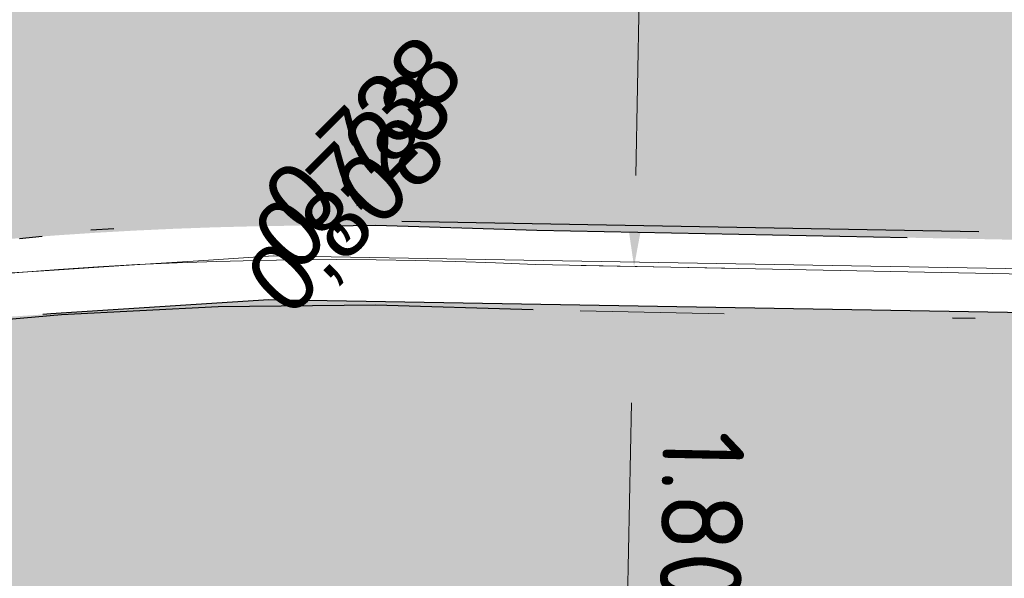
# Model space of a CAD drawing. Header units: millimetres. Extents: x 812 to 183790, y 13 to 580968.
# Tile 51 of 256: x 182466 to 182470.34, y 580794.02 to 580796.48. Entities that reach past the tile are written whole.
import ezdxf

# ---------------------------------------------------------------- set-up
doc = ezdxf.new("R2010")
doc.units = ezdxf.units.MM
doc.header["$LTSCALE"] = 5
for name, pattern in [('DASHDOT', [25.4, 12.7, -6.35, 0, -6.35]), ('ORG-VW-030-270-STREEP-010', [3, 0.3, -2.7]), ('VH-GELEIDEBAND_50X200', [8, 4, -2, 0, -2]), ('VH-RWSBAND', [24, 10, -2, 2, -2, 2, -2, 2, -2]), ('VH-TROTTOIRBAND_180-200', [20, 10, -2, 2, -2, 2, -2])]:
    doc.linetypes.add(name, pattern=pattern)
doc.layers.add('B-ALG-HOOGTES', color=252, linetype='Continuous')
for name, color, linetype, lineweight in [('N-BH-VH-KANTOPSLUITING_GELEIDEBAND_50X200-G', 20, 'VH-GELEIDEBAND_50X200', 30), ('N-BH-VH-KANTOPSLUITING_TROTTOIRBAND_RWS-G', 10, 'VH-RWSBAND', 30), ('N-WE-VH-KANTVERHARDING-G', 7, 'Continuous', 0), ('N-WEG-ASF-GOOTTEGEL', 7, 'DASHDOT', 25), ('N-XX-AL-M', 7, 'Continuous', 0), ('V-VERH_GOOT', 7, 'Continuous', 9), ('V-WE-VH-KANTOPSLUITING_TROTTOIRBAND_180 200-G', 6, 'VH-TROTTOIRBAND_180-200', 25), ('V-WEG-ASF-GOOTTEGEL', 7, 'DASHDOT', 25)]:
    doc.layers.add(name, color=color, linetype=linetype, lineweight=lineweight)
for name, color, linetype, lineweight, transparency in [('N-WE-VH-VERHARDING_ASFALT_ROOD-A', 12, 'Continuous', 9, 0.7), ('N-WE-VH-VERHARDING_TEGEL-A', 253, 'Continuous', 5, 0.75), ('V-WE-VH-VERHARDING_ASFALT_ROOD-A', 12, 'Continuous', 9, 0.5), ('V-WE-VH-VERHARDING_TEGEL-A', 253, 'Continuous', 18, 0.5)]:
    doc.layers.add(name, color=color, linetype=linetype, lineweight=lineweight, transparency=transparency)
doc.layers.add('N-WE-VW-MARKERING_LANGS_STREEP_030_270_010-G', color=7, linetype='ORG-VW-030-270-STREEP-010', lineweight=0, true_color=0xffffff)
doc.styles.add('isocp', font='isocp.shx')
doc.styles.add('NLCS-ISO-M200-T18', font='txt', dxfattribs={"height": 0.36})
doc.dimstyles.new('NLCS-M200-T18-PIJL_X_L2_H1', dxfattribs={"dimscale": 0.2, "dimtxt": 0.36, "dimasz": 2, "dimexe": 2, "dimexo": 1, "dimgap": 0.7, "dimtad": 1, "dimzin": 0, "dimdsep": 46, "dimtxsty": 'NLCS-ISO-M200-T18', "dimcen": 0, "dimdle": 2, "dimclrd": 256, "dimclre": 256, "dimclrt": 256, "dimadec": 1, "dimazin": 0, "dimtfac": 1, "dimtofl": 0, "dimtmove": 1, "dimatfit": 0, "dimfxl": 2, "dimfxlon": 1, "dimtfillclr": 254, "dimtolj": 1, "dimtzin": 0, "dimlwd": 18, "dimlwe": 18, "dimarcsym": 0})

# ---------------------------------------------------------------- blocks, each defined once
blk = doc.blocks.new('*D6738')
at = {"layer": 'Defpoints', "color": 0, "transparency": 16777216}
for p in [(182463.184976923, 580794.8992020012), (182467.3991369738, 580778.117238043)]:
    blk.add_point(p, dxfattribs=at)
at = {"layer": 'N-XX-AL-M', "linetype": 'Continuous', "lineweight": 18, "transparency": 16777216}
blk.add_line((182464.1769175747, 580790.9490168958), (182463.2823973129, 580794.5112467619), dxfattribs=at)
at = {"layer": 'N-XX-AL-M', "transparency": 16777216}
blk.add_solid([(182463.3470565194, 580794.5274834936), (182463.2177381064, 580794.4950100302), (182463.1849769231, 580794.8992020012)], dxfattribs=at)
at = {"layer": 'N-XX-AL-M', "transparency": 16777216, "insert": (182464.2997475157, 580791.7737670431), "char_height": 0.36, "attachment_point": 5, "rotation": 284.0962169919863, "style": 'NLCS-ISO-M200-T18'}
blk.add_mtext('\\A1;R17.30', dxfattribs=at)
blk = doc.blocks.new('*D6754')
at = {"layer": 'Defpoints', "color": 0, "transparency": 16777216}
for p in [(182468.3421482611, 580798.89741948), (182468.775607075, 580798.8890321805), (182468.2744369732, 580795.3980745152)]:
    blk.add_point(p, dxfattribs=at)
at = {"layer": 'N-XX-AL-M', "linetype": 'Continuous', "lineweight": 18, "transparency": 16777216}
for p, q in [((182468.5421108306, 580798.8935502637), (182469.1755322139, 580798.8812937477)), ((182468.7156342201, 580795.7896123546), (182468.7678686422, 580798.4891070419)), ((182468.4743995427, 580795.3942052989), (182469.107820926, 580795.3819487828))]:
    blk.add_line(p, q, dxfattribs=at)
at = {"layer": 'N-XX-AL-M', "transparency": 16777216}
for points in [[(182468.834522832, 580798.487817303), (182468.7012144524, 580798.4903967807), (182468.7756070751, 580798.8890321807)], [(182468.7822884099, 580795.7883226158), (182468.6489800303, 580795.7909020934), (182468.7078957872, 580795.3896872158)]]:
    blk.add_solid(points, dxfattribs=at)
at = {"layer": 'N-XX-AL-M', "transparency": 16777216, "insert": (182469.0616915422, 580797.1331689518), "char_height": 0.36, "attachment_point": 5, "rotation": 268.8914819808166, "style": 'NLCS-ISO-M200-T18'}
blk.add_mtext('\\A1;3.50', dxfattribs=at)
blk = doc.blocks.new('*D6755')
at = {"layer": 'Defpoints', "color": 0, "transparency": 16777216}
for p in [(182468.2705677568, 580795.198111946), (182468.2357448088, 580793.3984488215), (182468.6692036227, 580793.3900615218)]:
    blk.add_point(p, dxfattribs=at)
at = {"layer": 'N-XX-AL-M', "linetype": 'Continuous', "lineweight": 18, "transparency": 16777216}
for p, q in [((182468.4705303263, 580795.1942427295), (182469.1039517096, 580795.1819862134)), ((182468.6962881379, 580794.7897995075), (182468.6769420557, 580793.7899866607)), ((182468.4357073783, 580793.394579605), (182469.0691287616, 580793.3823230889))]:
    blk.add_line(p, q, dxfattribs=at)
at = {"layer": 'N-XX-AL-M', "transparency": 16777216}
for points in [[(182468.7629423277, 580794.7885097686), (182468.6296339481, 580794.7910892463), (182468.7040265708, 580795.1897246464)], [(182468.7435962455, 580793.7886969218), (182468.6102878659, 580793.7912763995), (182468.6692036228, 580793.3900615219)]]:
    blk.add_solid(points, dxfattribs=at)
at = {"layer": 'N-XX-AL-M', "transparency": 16777216, "insert": (182469.0065552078, 580794.2837023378), "char_height": 0.36, "attachment_point": 5, "rotation": 268.8914819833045, "style": 'NLCS-ISO-M200-T18'}
blk.add_mtext('\\A1;1.80', dxfattribs=at)

msp = doc.modelspace()

# ---------------------------------------------------------------- hatches: boundary and pattern name
at = {"layer": 'N-WE-VH-VERHARDING_ASFALT_ROOD-A'}
h = msp.add_hatch(color=256, dxfattribs=at)
h.dxf.hatch_style = 1
edge = h.paths.add_edge_path()
edge.add_line((182738.5888911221, 580770.094052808), (182740.6095874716, 580773.2282043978))
edge.add_line((182740.6095874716, 580773.2282043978), (182728.6522029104, 580774.7639141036))
edge.add_arc((182754.1293243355, 580973.1345679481), 200.0000000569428, 259.1365194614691, 262.68145746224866, ccw=False)
edge.add_arc((183259.5269548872, 583606.6660921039), 2881.58815890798, 258.3666440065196, 259.1365194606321, ccw=False)
edge.add_arc((182397.8348543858, 579347.3114853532), 1464.105329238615, 78.94973812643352, 80.84476196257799)
edge.add_arc((182582.4987045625, 580493.1317124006), 303.4999999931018, 80.84476196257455, 88.89148198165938)
edge.add_line((182588.3702405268, 580796.5749114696), (182468.3943311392, 580798.8964097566))
edge.add_arc((182467.3991369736, 580778.1172380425), 20.8029898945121, 87.25798082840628, 123.6145088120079)
edge.add_line((182455.882550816, 580795.4415744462), (182457.6304154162, 580792.5802576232))
edge.add_arc((182467.3991369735, 580778.1172380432), 17.45298989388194, 87.10807597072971, 124.03617484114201, ccw=False)
edge.add_line((182468.2796781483, 580795.5480011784), (182588.3054311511, 580793.2255384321))
edge.add_arc((182582.4987045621, 580493.1317123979), 300.149999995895, 80.84476196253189, 88.89148198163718, ccw=False)
edge.add_arc((182397.8348544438, 579347.3114856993), 1460.755328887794, 78.95040621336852, 80.84476196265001, ccw=False)
edge.add_arc((183259.5269548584, 583606.6660962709), 2884.938162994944, 258.3669828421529, 259.1388313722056)
edge.add_arc((182753.5760835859, 580969.6768737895), 199.8499998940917, 259.1388313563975, 260.8845427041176)
edge.add_line((182721.9149579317, 580772.3507589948), (182721.8911942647, 580772.2026533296))
edge.add_arc((182721.4159209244, 580769.240540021), 3.000000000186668, -26.730331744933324, 80.8845426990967, ccw=False)
edge.add_line((182724.0953211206, 580767.8911643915), (182726.6569782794, 580766.5967854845))
edge.add_line((182726.6569782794, 580766.5967854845), (182728.0470246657, 580769.3477745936))
edge.add_arc((182730.8584964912, 580767.9271669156), 3.150000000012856, 82.68145746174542, 153.1930014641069, ccw=False)
edge.add_line((182731.2597611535, 580771.0515047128), (182737.333520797, 580770.2714401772))
edge.add_arc((182730.9451325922, 580720.5299986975), 50.15000004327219, 81.23292553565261, 82.68145745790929, ccw=False)
at = {"layer": 'N-WE-VH-VERHARDING_TEGEL-A'}
h = msp.add_hatch(color=256, dxfattribs=at)
h.dxf.hatch_style = 1
edge = h.paths.add_edge_path()
edge.add_line((182724.1704329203, 580769.7431966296), (182723.8868334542, 580769.6701808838))
edge.add_line((182723.8868334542, 580769.6701808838), (182723.8369674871, 580769.8638646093))
edge.add_arc((182721.4159209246, 580769.2405400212), 2.499999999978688, 14.43785884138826, 41.93983299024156)
edge.add_line((182723.2755386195, 580770.9114146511), (182723.1418686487, 580771.060184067))
edge.add_line((182723.1418686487, 580771.060184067), (182723.3597027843, 580771.2559089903))
edge.add_arc((182721.4159209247, 580769.2405400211), 2.799999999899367, 46.03587676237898, 80.88454270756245)
edge.add_arc((182753.5760836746, 580969.6768742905), 200.2000004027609, 259.1388313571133, 260.88454270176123, ccw=False)
edge.add_arc((183259.5269548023, 583606.6660916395), 2885.288158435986, 258.3670182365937, 259.1388313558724, ccw=False)
edge.add_arc((182397.8348544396, 579347.3114856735), 1460.405328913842, 78.95047607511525, 80.84476196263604)
edge.add_arc((182582.4987045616, 580493.1317123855), 299.8000000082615, 80.84476196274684, 88.89148198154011)
edge.add_line((182588.2986600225, 580792.8756039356), (182468.2674329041, 580795.1981726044))
edge.add_arc((182467.3991369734, 580778.1172380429), 17.10298989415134, 87.08991886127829, 124.0588783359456)
edge.add_line((182457.8207007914, 580792.2864237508), (182458.8287809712, 580790.7951912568))
edge.add_arc((182467.3991369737, 580778.1172380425), 15.30298989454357, 86.98690092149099, 124.058878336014, ccw=False)
edge.add_line((182468.2035273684, 580793.3990722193), (182588.2638370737, 580791.0759408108))
edge.add_arc((182582.4987045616, 580493.1317123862), 298.0000000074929, 80.84476196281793, 88.8914819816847, ccw=False)
edge.add_arc((182397.8348544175, 579347.3114855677), 1458.605329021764, 78.9508359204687, 80.84476196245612, ccw=False)
edge.add_arc((183259.526954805, 583606.6660916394), 2887.088158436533, 258.3672002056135, 259.1388313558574)
edge.add_arc((182753.5760836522, 580969.6768741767), 202.0000002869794, 259.1388313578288, 260.8845427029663)
edge.add_arc((182753.5761123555, 580969.6770552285), 202.0001835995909, 260.8845428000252, 260.9525587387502)
edge.add_arc((182721.6538821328, 580769.2025038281), 1.0000000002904, -21.923149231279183, 80.9525586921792, ccw=False)
edge.add_line((182722.5815676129, 580768.8291412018), (182722.5227935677, 580768.6831066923))
edge.add_line((182722.5227935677, 580768.6831066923), (182723.9166944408, 580767.9811227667))
edge.add_arc((182721.4159209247, 580769.2405400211), 2.799999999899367, 333.2696682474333, 370.3418150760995)
at = {"layer": 'V-WE-VH-VERHARDING_ASFALT_ROOD-A', "lineweight": 0}
h = msp.add_hatch(color=256, dxfattribs=at)
h.dxf.hatch_style = 1
h.paths.add_polyline_path([(182589.1096863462, 580796.1068968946), (182586.0073218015, 580796.203546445), (182581.9997403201, 580796.2889063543), (182577.69041986, 580796.3705030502), (182573.3810993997, 580796.452099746), (182569.0717789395, 580796.5336964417), (182564.7624584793, 580796.6152931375), (182560.3648257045, 580796.6969926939), (182555.7905683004, 580796.7788979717), (182551.2163108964, 580796.8608032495), (182546.6420534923, 580796.9427085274), (182542.0677960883, 580797.0246138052), (182537.4935386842, 580797.106519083), (182533.4241942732, 580797.1837726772), (182529.4007510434, 580797.2606033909), (182525.3773078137, 580797.3374341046), (182521.3538645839, 580797.4142648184), (182517.3304213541, 580797.4910955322), (182513.0522456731, 580797.5739900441), (182508.5193375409, 580797.662948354), (182503.9864294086, 580797.751906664), (182499.4535212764, 580797.840864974), (182494.9206131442, 580797.9298232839), (182490.4663582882, 580798.0169459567), (182486.8772894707, 580798.0838766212), (182483.2882206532, 580798.1508072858), (182479.6991518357, 580798.2177379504), (182476.1100830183, 580798.284668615), (182472.5210142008, 580798.3515992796), (182470.5973896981, 580798.3689491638), (182469.5064873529, 580798.3615086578), (182468.4155850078, 580798.3540681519), (182467.3246826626, 580798.3466276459), (182466.2337803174, 580798.3391871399), (182465.2534661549, 580798.3083654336), (182464.6049165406, 580798.207400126), (182463.9563669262, 580798.1064348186), (182463.3078173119, 580798.0054695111), (182462.6592676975, 580797.9045042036), (182461.3838620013, 580797.579252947), (182460.761344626, 580797.3303028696), (182460.1388272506, 580797.0813527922), (182459.5163098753, 580796.8324027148), (182458.8937925, 580796.5834526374), (182458.3356919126, 580796.3237383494), (182457.8677748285, 580796.0489541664), (182457.3998577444, 580795.7741699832), (182456.9319406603, 580795.4993858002), (182456.4640235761, 580795.2246016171), (182455.996106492, 580794.9498174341), (182457.6163734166, 580792.5648352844), (182457.9490524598, 580792.8257313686), (182458.3435581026, 580793.0470344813), (182458.7380637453, 580793.2683375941), (182459.132569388, 580793.4896407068), (182459.5270750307, 580793.7109438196), (182459.9215806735, 580793.9322469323), (182460.3160863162, 580794.1535500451), (182460.6870190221, 580794.2965846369), (182461.0532132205, 580794.4238861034), (182461.419407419, 580794.55118757), (182461.7856016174, 580794.6784890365), (182462.1517958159, 580794.805790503), (182462.5179900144, 580794.9330919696), (182462.8888718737, 580795.0332562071), (182463.2635646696, 580795.1113586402), (182463.6382574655, 580795.1894610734), (182464.0129502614, 580795.2675635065), (182464.3876430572, 580795.3456659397), (182464.7623358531, 580795.4237683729), (182465.1279505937, 580795.4857253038), (182465.4690870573, 580795.5041471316), (182465.8102235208, 580795.5225689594), (182466.1513599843, 580795.5409907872), (182466.4924964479, 580795.559412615), (182466.8336329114, 580795.5778344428), (182467.1747693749, 580795.5962562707), (182470.6494350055, 580795.5347298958), (182474.1574059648, 580795.4723537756), (182477.6653769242, 580795.4099776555), (182481.1733478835, 580795.3476015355), (182484.6813188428, 580795.2852254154), (182488.1892898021, 580795.2228492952), (182491.9533910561, 580795.1543294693), (182495.8229061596, 580795.0832811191), (182499.692421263, 580795.0122327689), (182503.5619363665, 580794.9411844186), (182507.4314514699, 580794.8701360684), (182511.3009665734, 580794.7990877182), (182515.1339153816, 580794.7269027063), (182518.9178724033, 580794.6531947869), (182522.7018294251, 580794.5794868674), (182526.4857864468, 580794.5057789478), (182530.2697434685, 580794.4320710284), (182534.0537004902, 580794.358363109), (182537.6842512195, 580794.2882693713), (182540.4198993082, 580794.2392591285), (182543.1555473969, 580794.1902488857), (182545.8911954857, 580794.1412386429), (182548.6268435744, 580794.0922283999), (182551.3624916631, 580794.0432181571), (182554.0981397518, 580793.9942079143), (182556.7822871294, 580793.9425627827), (182559.4584166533, 580793.89050744), (182562.1345461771, 580793.8384520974), (182564.810675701, 580793.7863967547), (182567.4868052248, 580793.7343414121), (182570.1629347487, 580793.6822860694), (182572.6803606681, 580793.6325349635), (182575.0848488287, 580793.5844236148), (182577.4893369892, 580793.536312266), (182579.8938251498, 580793.4882009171), (182582.2983133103, 580793.4400895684), (182584.7028014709, 580793.3919782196), (182587.1065102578, 580793.3358961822), (182589.5084278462, 580793.2614954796), (182591.9103454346, 580793.187094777), (182594.3122630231, 580793.1126940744), (182596.7141806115, 580793.0382933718), (182599.1160981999, 580792.9638926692), (182601.5087699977, 580792.8890756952), (182603.4931198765, 580792.795874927), (182605.4774697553, 580792.7026741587), (182607.4618196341, 580792.6094733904), (182609.4461695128, 580792.5162726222), (182611.4305193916, 580792.4230718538), (182613.4148692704, 580792.3298710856), (182614.9627713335, 580792.1757063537), (182616.3581969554, 580792.0002433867), (182617.7536225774, 580791.8247804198), (182619.1490481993, 580791.6493174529), (182620.5444738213, 580791.4738544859), (182621.9398994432, 580791.298391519), (182623.9912570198, 580790.998901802), (182626.8124835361, 580790.5538415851), (182629.6337100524, 580790.1087813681), (182632.4549365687, 580789.6637211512), (182635.2761630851, 580789.2186609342), (182638.0973896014, 580788.7736007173), (182640.8283523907, 580788.3174005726), (182643.2800558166, 580787.8841243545), (182648.2079623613, 580787.0315003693), (182653.131752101, 580786.1624859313), (182658.0516669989, 580785.2708712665), (182662.9737194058, 580784.389225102), (182667.8499908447, 580783.4867984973), (182672.9889984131, 580782.5009918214), (182676.6454033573, 580781.784423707), (182680.0149993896, 580781.1103539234), (182685.3284522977, 580780.0290621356), (182690.4399871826, 580778.9888608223), (182694.1758081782, 580778.2222744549), (182696.107294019, 580777.831650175), (182697.8369903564, 580777.4844037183), (182699.3709524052, 580777.1777096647), (182700.68648724, 580776.920626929), (182702.1312932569, 580776.6422605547), (182703.49427262, 580776.3844303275), (182706.2058827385, 580775.877184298), (182711.5550079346, 580774.8977610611), (182714.6144421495, 580774.345624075), (182715.9215238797, 580774.1097346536), (182717.596106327, 580773.8064938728), (182719.0884844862, 580773.5362474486), (182720.556518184, 580773.2649380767), (182721.9843188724, 580772.9902798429), (182723.1320037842, 580772.7589874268), (182723.102158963, 580772.5819136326), (182723.3406602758, 580772.5040041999), (182723.6570317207, 580772.3278558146), (182723.9699649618, 580772.0874174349), (182724.1890743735, 580771.852173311), (182724.1880967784, 580771.8467814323), (182724.3273225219, 580771.6431309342), (182724.4747162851, 580771.364360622), (182724.6661545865, 580770.9064369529), (182724.7516776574, 580770.5767774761), (182724.8178695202, 580770.2103807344), (182724.8011371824, 580770.2365264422), (182724.8048522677, 580770.0519235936), (182724.7839971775, 580769.7666978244), (182724.6759865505, 580769.308602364), (182724.5133890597, 580768.8841591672), (182724.0823673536, 580767.9134975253), (182726.7506520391, 580766.54945436), (182727.1251284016, 580767.2896330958), (182728.115732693, 580769.2576152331), (182728.1221376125, 580769.2593501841), (182728.2961282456, 580769.5492139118), (182728.5589648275, 580769.9062651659), (182728.8372420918, 580770.1707606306), (182729.1612424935, 580770.4020696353), (182729.4919573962, 580770.6160650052), (182729.7061091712, 580770.7402970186), (182730.0285685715, 580770.8968952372), (182730.293669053, 580770.9816334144), (182730.5453813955, 580771.0386208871), (182730.8933127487, 580771.1010098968), (182731.3267052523, 580771.1373198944), (182731.6234966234, 580771.1337033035), (182731.7848688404, 580771.1180328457), (182731.9290135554, 580771.097653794), (182732.634018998, 580770.9823873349), (182733.2803960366, 580770.8729785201), (182736.4627203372, 580770.3313963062), (182737.5245159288, 580770.1539525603), (182738.5979996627, 580769.9796474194), (182738.6684158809, 580770.0975070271), (182740.7700855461, 580773.4870536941), (182740.4759759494, 580773.5575071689), (182740.3363010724, 580773.0330565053), (182740.1953031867, 580772.8756684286), (182739.9510467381, 580772.7891450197), (182739.805699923, 580772.8047949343), (182733.1970062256, 580774.0085380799), (182727.453994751, 580775.0352280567), (182722.1792958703, 580775.9660669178), (182720.4215859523, 580776.276287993), (182717.4205799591, 580776.8059404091), (182714.5770111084, 580777.2987204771), (182713.2649706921, 580777.5313622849), (182711.6640622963, 580777.809829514), (182709.8828140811, 580778.1198248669), (182708.3239898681, 580778.3929727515), (182706.947421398, 580778.636165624), (182705.895918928, 580778.8219303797), (182704.8645664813, 580779.0048687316), (182703.5116827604, 580779.2438189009), (182702.5867034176, 580779.4166404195), (182701.4799957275, 580779.6295086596), (182699.3719940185, 580780.0499235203), (182695.3982152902, 580780.8307807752), (182692.726691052, 580781.3685946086), (182690.3319686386, 580781.8559066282), (182688.5871831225, 580782.213929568), (182686.5810089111, 580782.6298872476), (182684.2334612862, 580783.1134431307), (182682.4130096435, 580783.4829327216), (182679.331068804, 580784.109038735), (182677.7338115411, 580784.4277964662), (182676.1350178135, 580784.7405678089), (182672.3742276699, 580785.4789189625), (182668.5949859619, 580786.2077734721), (182663.7054636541, 580787.1256829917), (182658.7871213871, 580788.0271171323), (182653.8648460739, 580788.9065790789), (182648.9408682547, 580789.7737365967), (182644.0182670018, 580790.6485843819), (182641.3196873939, 580791.1045816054), (182638.7751577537, 580791.5412472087), (182636.2497199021, 580791.9472219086), (182633.7242820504, 580792.3531966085), (182631.1988441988, 580792.7591713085), (182628.6734063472, 580793.1651460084), (182624.4120353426, 580793.8089814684), (182622.8515679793, 580794.0157495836), (182621.291100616, 580794.2225176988), (182619.7306332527, 580794.4292858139), (182618.1701658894, 580794.6360539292), (182616.6096985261, 580794.8428220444), (182614.4600716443, 580795.012460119), (182611.889616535, 580795.1555767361), (182609.3191614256, 580795.2986933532), (182606.7487063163, 580795.4418099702), (182604.178251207, 580795.5849265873), (182601.5191445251, 580795.7202986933), (182598.4167799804, 580795.8169482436), (182595.3144154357, 580795.913597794), (182592.212050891, 580796.0102473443)])
at = {"layer": 'V-WE-VH-VERHARDING_TEGEL-A'}
h = msp.add_hatch(color=256, dxfattribs=at)
h.dxf.hatch_style = 1
h.paths.add_polyline_path([(182599.0795089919, 580792.6007238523), (182596.7020087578, 580792.6802481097), (182594.3245085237, 580792.7597723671), (182591.9470082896, 580792.8392966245), (182589.5695080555, 580792.9188208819), (182587.1920078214, 580792.9983451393), (182584.776465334, 580793.0513251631), (182582.3431824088, 580793.0919266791), (182579.9098994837, 580793.1325281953), (182577.4766165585, 580793.1731297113), (182575.0433336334, 580793.2137312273), (182572.6100507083, 580793.2543327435), (182570.0778470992, 580793.3002693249), (182567.3989726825, 580793.3541162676), (182564.7200982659, 580793.4079632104), (182562.0412238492, 580793.4618101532), (182559.3623494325, 580793.5156570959), (182556.6834750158, 580793.5695040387), (182553.9999258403, 580793.6224723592), (182551.2832293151, 580793.6692106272), (182548.5665327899, 580793.7159488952), (182545.8498362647, 580793.7626871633), (182543.1331397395, 580793.8094254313), (182540.4164432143, 580793.8561636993), (182537.6997466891, 580793.9029019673), (182534.0589639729, 580793.973196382), (182530.2479124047, 580794.047831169), (182526.4368608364, 580794.1224659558), (182522.6258092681, 580794.1971007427), (182518.8147576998, 580794.2717355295), (182515.0037061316, 580794.3463703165), (182511.1703997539, 580794.4223678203), (182507.3199748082, 580794.4994135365), (182503.4695498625, 580794.5764592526), (182499.6191249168, 580794.6535049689), (182495.7686999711, 580794.730550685), (182491.9182750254, 580794.8075964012), (182488.164018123, 580794.8799450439), (182484.6498005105, 580794.9405696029), (182481.135582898, 580795.001194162), (182477.6213652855, 580795.0618187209), (182474.107147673, 580795.12244328), (182470.5929300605, 580795.1830678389), (182467.1005970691, 580795.2431342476), (182466.780738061, 580795.2222891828), (182466.4608790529, 580795.2014441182), (182466.1410200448, 580795.1805990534), (182465.8211610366, 580795.1597539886), (182465.5013020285, 580795.138908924), (182465.1814430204, 580795.1180638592), (182464.823207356, 580795.0624212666), (182464.4506088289, 580794.9937553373), (182464.0780103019, 580794.925089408), (182463.7054117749, 580794.8564234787), (182463.3328132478, 580794.7877575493), (182462.9602147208, 580794.7190916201), (182462.598736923, 580794.6225330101), (182462.250935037, 580794.4916728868), (182461.9031331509, 580794.3608127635), (182461.5553312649, 580794.22995264), (182461.2075293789, 580794.0990925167), (182460.8597274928, 580793.9682323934), (182460.5045269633, 580793.82288975), (182460.113021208, 580793.6064812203), (182459.7215154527, 580793.3900726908), (182459.3300096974, 580793.1736641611), (182458.9385039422, 580792.9572556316), (182458.5469981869, 580792.7408471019), (182458.1554924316, 580792.5244385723), (182457.831938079, 580792.2726008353), (182459.0612757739, 580790.4998256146), (182459.3407840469, 580790.728825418), (182459.6222641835, 580790.9565661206), (182459.9723063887, 580791.1405276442), (182460.322348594, 580791.3244891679), (182460.6723907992, 580791.5084506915), (182461.0224330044, 580791.6924122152), (182461.3724752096, 580791.8763737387), (182461.7225174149, 580792.0603352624), (182462.1449914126, 580792.1981302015), (182462.5812154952, 580792.32716111), (182463.0174395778, 580792.4561920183), (182463.4536636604, 580792.5852229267), (182463.889887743, 580792.7142538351), (182464.3261118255, 580792.8432847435), (182464.7646492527, 580792.9147989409), (182465.2044162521, 580792.955742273), (182465.6441832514, 580792.996685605), (182466.0839502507, 580793.0376289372), (182466.5237172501, 580793.0785722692), (182466.9634842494, 580793.1195156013), (182468.8410585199, 580793.1125406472), (182472.369923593, 580793.0505325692), (182475.8987886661, 580792.9885244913), (182479.4276537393, 580792.9265164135), (182482.9565188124, 580792.8645083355), (182486.4853838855, 580792.8025002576), (182490.1139049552, 580792.7370744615), (182494.0013194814, 580792.6627698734), (182497.8887340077, 580792.5884652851), (182501.7761485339, 580792.514160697), (182505.6635630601, 580792.4398561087), (182509.5509775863, 580792.3655515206), (182513.437743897, 580792.2918916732), (182517.3179909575, 580792.2247161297), (182521.1982380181, 580792.1575405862), (182525.0784850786, 580792.0903650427), (182528.9587321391, 580792.0231894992), (182532.8389791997, 580791.9560139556), (182536.7192262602, 580791.8888384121), (182539.5196242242, 580791.8305329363), (182542.2039391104, 580791.7731809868), (182544.8882539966, 580791.7158290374), (182547.5725688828, 580791.658477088), (182550.256883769, 580791.6011251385), (182552.9411986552, 580791.5437731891), (182555.6944008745, 580791.4920686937), (182558.4750035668, 580791.4426105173), (182561.2556062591, 580791.3931523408), (182564.0362089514, 580791.3436941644), (182566.8168116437, 580791.2942359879), (182569.597414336, 580791.2447778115), (182572.1941545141, 580791.1951917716), (182574.6264852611, 580791.1454913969), (182577.0588160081, 580791.0957910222), (182579.4911467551, 580791.0460906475), (182581.9234775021, 580790.9963902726), (182584.3558082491, 580790.9466898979), (182586.8248452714, 580790.8791941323), (182589.3650010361, 580790.7772196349), (182591.9051568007, 580790.6752451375), (182594.4453125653, 580790.5732706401), (182596.9854683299, 580790.4712961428), (182599.5256240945, 580790.3693216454), (182601.9530346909, 580790.2469959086), (182603.7559130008, 580790.0119380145), (182605.5587913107, 580789.7768801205), (182607.3616696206, 580789.5418222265), (182609.1645479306, 580789.3067643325), (182610.9674262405, 580789.0717064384), (182612.7703045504, 580788.8366485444), (182613.8593483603, 580788.6973921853), (182614.9228216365, 580788.561567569), (182615.9862949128, 580788.4257429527), (182617.049768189, 580788.2899183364), (182618.1132414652, 580788.15409372), (182619.1767147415, 580788.0182691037), (182620.2296438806, 580787.870181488), (182621.2795627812, 580787.7185929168), (182622.3294816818, 580787.5670043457), (182623.3794005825, 580787.4154157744), (182624.4293194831, 580787.2638272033), (182625.4792383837, 580787.1122386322), (182627.1782188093, 580786.8443319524), (182629.3274773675, 580786.4957310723), (182631.4767359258, 580786.1471301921), (182633.625994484, 580785.7985293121), (182635.7752530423, 580785.449928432), (182637.9245116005, 580785.1013275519), (182640.1859073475, 580784.673022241), (182642.3106813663, 580784.2936708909), (182647.2348569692, 580783.4262334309), (182652.1620946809, 580782.5752084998), (182657.0843216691, 580781.6965085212), (182662.0051567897, 580780.8101210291), (182666.9000091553, 580779.9205443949), (182670.9189910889, 580779.1389923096), (182673.0388682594, 580778.7252537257), (182675.3330816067, 580778.2682821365), (182678.0885346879, 580777.7138775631), (182682.0260260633, 580776.8810607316), (182687.379989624, 580775.7846102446), (182695.9420013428, 580774.0427961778), (182705.3209991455, 580772.1272824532), (182711.8173925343, 580770.8002459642), (182714.9690093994, 580770.1555667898), (182719.4649814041, 580769.2553672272), (182719.5481076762, 580769.641469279), (182721.8517032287, 580769.2647816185), (182722.6959123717, 580769.1132509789), (182724.2740394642, 580768.8372010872), (182724.4680023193, 580769.3270111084), (182724.5764945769, 580769.7773074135), (182724.616915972, 580770.0467001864), (182724.6178314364, 580770.2243366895), (182723.9585646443, 580770.1861192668), (182723.8900670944, 580770.3725714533), (182723.4378261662, 580771.6035835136), (182723.3750876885, 580771.7743593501), (182723.9679465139, 580771.833907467), (182723.392903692, 580772.2648585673), (182723.1205753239, 580772.3881909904), (182722.9830178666, 580772.4356647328), (182722.8166856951, 580772.4830024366), (182722.638743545, 580772.5243925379), (182722.4028799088, 580772.5659118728), (182721.9829864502, 580772.6394077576), (182721.4531271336, 580772.732137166), (182721.0554579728, 580772.805900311), (182720.5046810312, 580772.9107234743), (182715.1335762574, 580773.8668339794), (182706.6785320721, 580775.399694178), (182704.9206561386, 580775.7271430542), (182703.3301972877, 580776.0180142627), (182701.9026094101, 580776.2819466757), (182700.3119964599, 580776.5999908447), (182699.762008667, 580776.708522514), (182697.8514609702, 580777.0967142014), (182697.7518697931, 580777.1166637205), (182695.7759857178, 580777.5124612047), (182693.3171578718, 580778.0119861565), (182691.1509638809, 580778.4510506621), (182689.3955224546, 580778.8068599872), (182684.0982401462, 580779.8977589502), (182678.9907128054, 580780.9317898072), (182677.3682870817, 580781.2583442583), (182675.4485454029, 580781.6385402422), (182673.9208342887, 580781.9365398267), (182671.7465379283, 580782.3579828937), (182667.7610015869, 580783.1209869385), (182662.9050639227, 580784.0165913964), (182657.988517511, 580784.924466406), (182653.0682243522, 580785.8097919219), (182648.144285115, 580786.6825756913), (182643.218206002, 580787.5303451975), (182640.7660024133, 580787.9637097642), (182638.0779397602, 580788.4134229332), (182635.3006463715, 580788.8592760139), (182632.5233529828, 580789.3051290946), (182629.7460595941, 580789.7509821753), (182626.9687662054, 580790.196835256), (182624.1914728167, 580790.6426883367), (182622.1149343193, 580790.945329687), (182620.6864577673, 580791.1155280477), (182619.2579812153, 580791.2857264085), (182617.8295046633, 580791.4559247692), (182616.4010281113, 580791.62612313), (182614.9725515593, 580791.7963214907), (182613.4080755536, 580791.9485285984), (182611.4137506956, 580792.0438713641), (182609.4194258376, 580792.1392141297), (182607.4251009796, 580792.2345568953), (182605.4307761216, 580792.3298996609), (182603.4364512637, 580792.4252424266), (182601.4421264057, 580792.5205851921)])
h.paths.add_polyline_path([(182656.0450468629, 580780.7549504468), (182660.6425299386, 580779.5995208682), (182660.9163282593, 580780.6889712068), (182656.3188451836, 580781.8444007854)], flags=25)

# ---------------------------------------------------------------- linework, layer by layer
at = {"layer": 'N-BH-VH-KANTOPSLUITING_GELEIDEBAND_50X200-G', "ltscale": 0.2, "flags": 128}
for points in [[(182468.2643196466, 580795.19833058, 0.1626745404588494), (182457.8207007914, 580792.2864237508)], [(182677.7333404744, 580780.6434647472, 0.008265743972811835), (182630.1998660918, 580789.112521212, 0.03512487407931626), (182588.2986600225, 580792.8756039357), (182468.2705677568, 580795.198111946)]]:
    msp.add_lwpolyline(points, format="xyb", dxfattribs=at)
at = {"layer": 'N-BH-VH-KANTOPSLUITING_TROTTOIRBAND_RWS-G', "ltscale": 0.1, "flags": 128}
msp.add_lwpolyline([(182468.4048557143, 580799.11615787, 0.1599795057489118), (182455.7607582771, 580795.6247862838, -0.6008519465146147), (182455.3257558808, 580795.859841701), (182455.3124724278, 580796.8619742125)], format="xyb", dxfattribs=at)
at = {"layer": 'N-WE-VH-KANTVERHARDING-G', "flags": 128}
for points in [[(182747.8334623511, 580771.9707518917, 0.02861496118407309), (182742.2126723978, 580773.0223171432), (182728.652202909, 580774.7639141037, -0.01546894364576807), (182716.4354205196, 580776.7187599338, -0.003359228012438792), (182678.4599810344, 580784.2714546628, 0.008268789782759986), (182630.7885728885, 580792.7653864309, 0.03512487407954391), (182588.3702405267, 580796.5749114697), (182468.3943311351, 580798.8964097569, 0.1599795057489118), (182455.882550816, 580795.441574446, -0.6008519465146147), (182455.1057608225, 580795.8613162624), (182455.1124769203, 580796.8633147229)], [(182720.6822647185, 580772.4004265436, -0.00608592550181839), (182715.8901052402, 580773.2595451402, -0.003367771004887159), (182677.771672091, 580780.8397570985, 0.008265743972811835), (182630.2316880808, 580789.309973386, 0.03512487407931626), (182588.302529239, 580793.0755665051), (182468.2744369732, 580795.3980745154, 0.1626745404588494), (182457.7086918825, 580792.4521162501)]]:
    msp.add_lwpolyline(points, format="xyb", dxfattribs=at)
at = {"layer": 'N-WE-VW-MARKERING_LANGS_STREEP_030_270_010-G', "flags": 128}
msp.add_lwpolyline([(182456.7955472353, 580793.9469666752, -0.1615881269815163), (182468.362963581, 580797.1458339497), (182588.3363848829, 580794.8252389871, -0.03512487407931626), (182630.5101304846, 580791.0376799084, -0.008270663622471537), (182678.1245457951, 580782.5538108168, 0.003367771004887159), (182716.2198575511, 580774.9781967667, 0.01641339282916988), (182729.0726613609, 580772.9469961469), (182731.4635781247, 580772.6384699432), (182742.5663023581, 580771.2125258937, -0.02833308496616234), (182742.6219633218, 580771.2021450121), (182754.9756409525, 580768.1654425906), (182772.0509673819, 580763.9206935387, -0.1740568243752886), (182781.4669150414, 580757.6391922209), (182788.6260374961, 580747.9799363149, 0.123554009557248), (182794.9294778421, 580742.8080293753, 0.123554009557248)], format="xyb", dxfattribs=at)
at = {"layer": 'N-WEG-ASF-GOOTTEGEL', "ltscale": 0.04, "flags": 128}
msp.add_lwpolyline([(182721.9149579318, 580772.3507589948, -0.007617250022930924), (182715.918369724, 580773.4068581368, -0.00336783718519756), (182677.8011703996, 580780.9868299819, 0.008265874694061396), (182630.2555545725, 580789.4580625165, 0.03512487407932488), (182588.3054311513, 580793.2255384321), (182468.2796781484, 580795.5480011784, 0.1626399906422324), (182457.6246852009, 580792.5763856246)], format="xyb", dxfattribs=at)
at = {"layer": 'V-VERH_GOOT', "ltscale": 0.1}
msp.add_polyline3d([(182470.5134203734, 580795.3775023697, 0), (182467.1205357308, 580795.4364039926, 0), (182466.7913184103, 580795.4150759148, 0), (182466.4621010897, 580795.393747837, 0), (182466.1328837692, 580795.3724197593, 0), (182465.8036664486, 580795.3510916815, 0), (182465.4744491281, 580795.3297636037, 0), (182465.1452318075, 580795.308435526, 0), (182464.7831547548, 580795.2499647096, 0), (182464.4108323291, 580795.1799131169, 0), (182464.0385099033, 580795.109861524, 0), (182463.6661874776, 580795.0398099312, 0), (182463.2938650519, 580794.9697583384, 0), (182462.9215426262, 580794.8997067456, 0), (182462.5540375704, 580794.7994930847, 0), (182462.1916308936, 580794.6673579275, 0), (182461.8292242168, 580794.5352227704, 0), (182461.4668175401, 580794.4030876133, 0)], dxfattribs=at)
at = {"layer": 'V-WE-VH-KANTOPSLUITING_TROTTOIRBAND_180 200-G', "ltscale": 0.1, "flags": 128}
msp.add_lwpolyline([(182640.7660024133, 580787.9637097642), (182638.0779397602, 580788.4134229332), (182635.3006463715, 580788.8592760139), (182632.5233529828, 580789.3051290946), (182629.7460595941, 580789.7509821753), (182626.9687662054, 580790.196835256), (182624.1914728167, 580790.6426883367), (182622.1149343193, 580790.945329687), (182620.6864577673, 580791.1155280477), (182619.2579812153, 580791.2857264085), (182617.8295046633, 580791.4559247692), (182616.4010281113, 580791.62612313), (182614.9725515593, 580791.7963214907), (182613.4080755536, 580791.9485285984), (182611.4137506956, 580792.0438713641), (182609.4194258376, 580792.1392141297), (182607.4251009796, 580792.2345568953), (182605.4307761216, 580792.3298996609), (182603.4364512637, 580792.4252424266), (182601.4421264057, 580792.5205851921), (182599.0795089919, 580792.6007238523), (182596.7020087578, 580792.6802481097), (182594.3245085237, 580792.7597723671), (182591.9470082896, 580792.8392966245), (182589.5695080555, 580792.9188208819), (182587.1920078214, 580792.9983451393), (182584.776465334, 580793.0513251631), (182582.3431824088, 580793.0919266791), (182579.9098994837, 580793.1325281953), (182577.4766165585, 580793.1731297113), (182575.0433336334, 580793.2137312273), (182572.6100507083, 580793.2543327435), (182570.0778470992, 580793.3002693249), (182567.3989726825, 580793.3541162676), (182564.7200982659, 580793.4079632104), (182562.0412238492, 580793.4618101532), (182559.3623494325, 580793.5156570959), (182556.6834750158, 580793.5695040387), (182553.9999258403, 580793.6224723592), (182551.2832293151, 580793.6692106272), (182548.5665327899, 580793.7159488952), (182545.8498362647, 580793.7626871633), (182543.1331397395, 580793.8094254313), (182540.4164432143, 580793.8561636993), (182537.6997466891, 580793.9029019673), (182534.0589639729, 580793.973196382), (182530.2479124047, 580794.047831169), (182526.4368608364, 580794.1224659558), (182522.6258092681, 580794.1971007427), (182518.8147576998, 580794.2717355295), (182515.0037061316, 580794.3463703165), (182511.1703997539, 580794.4223678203), (182507.3199748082, 580794.4994135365), (182503.4695498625, 580794.5764592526), (182499.6191249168, 580794.6535049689), (182495.7686999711, 580794.730550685), (182491.9182750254, 580794.8075964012), (182488.164018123, 580794.8799450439), (182484.6498005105, 580794.9405696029), (182481.135582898, 580795.001194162), (182477.6213652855, 580795.0618187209), (182474.107147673, 580795.12244328), (182470.5929300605, 580795.1830678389), (182467.1005970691, 580795.2431342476), (182466.780738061, 580795.2222891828), (182466.4608790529, 580795.2014441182), (182466.1410200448, 580795.1805990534), (182465.8211610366, 580795.1597539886), (182465.5013020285, 580795.138908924), (182465.1814430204, 580795.1180638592), (182464.823207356, 580795.0624212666), (182464.4506088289, 580794.9937553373), (182464.0780103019, 580794.925089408), (182463.7054117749, 580794.8564234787), (182463.3328132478, 580794.7877575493), (182462.9602147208, 580794.7190916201), (182462.598736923, 580794.6225330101), (182462.250935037, 580794.4916728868), (182461.9031331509, 580794.3608127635), (182461.5553312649, 580794.22995264), (182461.2075293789, 580794.0990925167), (182460.8597274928, 580793.9682323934), (182460.5045269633, 580793.82288975), (182460.113021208, 580793.6064812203), (182459.7215154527, 580793.3900726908), (182459.3300096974, 580793.1736641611), (182458.9385039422, 580792.9572556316), (182458.5469981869, 580792.7408471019), (182458.1554924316, 580792.5244385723), (182457.831938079, 580792.2726008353)], dxfattribs=at)
at = {"layer": 'V-WEG-ASF-GOOTTEGEL', "ltscale": 0.04, "flags": 128}
msp.add_lwpolyline([(182640.8283523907, 580788.3174005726), (182638.0973896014, 580788.7736007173), (182635.2761630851, 580789.2186609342), (182632.4549365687, 580789.6637211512), (182629.6337100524, 580790.1087813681), (182626.8124835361, 580790.5538415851), (182623.9912570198, 580790.998901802), (182621.9398994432, 580791.298391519), (182620.5444738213, 580791.4738544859), (182619.1490481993, 580791.6493174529), (182617.7536225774, 580791.8247804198), (182616.3581969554, 580792.0002433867), (182614.9627713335, 580792.1757063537), (182613.4148692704, 580792.3298710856), (182611.4305193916, 580792.4230718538), (182609.4461695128, 580792.5162726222), (182607.4618196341, 580792.6094733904), (182605.4774697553, 580792.7026741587), (182603.4931198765, 580792.795874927), (182601.5087699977, 580792.8890756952), (182599.1160981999, 580792.9638926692), (182596.7141806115, 580793.0382933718), (182594.3122630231, 580793.1126940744), (182591.9103454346, 580793.187094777), (182589.5084278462, 580793.2614954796), (182587.1065102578, 580793.3358961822), (182584.7028014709, 580793.3919782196), (182582.2983133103, 580793.4400895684), (182579.8938251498, 580793.4882009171), (182577.4893369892, 580793.536312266), (182575.0848488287, 580793.5844236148), (182572.6803606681, 580793.6325349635), (182570.1629347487, 580793.6822860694), (182567.4868052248, 580793.7343414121), (182564.810675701, 580793.7863967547), (182562.1345461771, 580793.8384520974), (182559.4584166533, 580793.89050744), (182556.7822871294, 580793.9425627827), (182554.0981397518, 580793.9942079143), (182551.3624916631, 580794.0432181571), (182548.6268435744, 580794.0922283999), (182545.8911954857, 580794.1412386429), (182543.1555473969, 580794.1902488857), (182540.4198993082, 580794.2392591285), (182537.6842512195, 580794.2882693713), (182534.0537004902, 580794.358363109), (182530.2697434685, 580794.4320710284), (182526.4857864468, 580794.5057789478), (182522.7018294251, 580794.5794868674), (182518.9178724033, 580794.6531947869), (182515.1339153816, 580794.7269027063), (182511.3009665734, 580794.7990877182), (182507.4314514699, 580794.8701360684), (182503.5619363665, 580794.9411844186), (182499.692421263, 580795.0122327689), (182495.8229061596, 580795.0832811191), (182491.9533910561, 580795.1543294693), (182488.1892898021, 580795.2228492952), (182484.6813188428, 580795.2852254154), (182481.1733478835, 580795.3476015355), (182477.6653769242, 580795.4099776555), (182474.1574059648, 580795.4723537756), (182470.6494350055, 580795.5347298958), (182467.1747693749, 580795.5962562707), (182466.8336329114, 580795.5778344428), (182466.4924964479, 580795.559412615), (182466.1513599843, 580795.5409907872), (182465.8102235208, 580795.5225689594), (182465.4690870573, 580795.5041471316), (182465.1279505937, 580795.4857253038), (182464.7623358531, 580795.4237683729), (182464.3876430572, 580795.3456659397), (182464.0129502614, 580795.2675635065), (182463.6382574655, 580795.1894610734), (182463.2635646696, 580795.1113586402), (182462.8888718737, 580795.0332562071), (182462.5179900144, 580794.9330919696), (182462.1517958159, 580794.805790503), (182461.7856016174, 580794.6784890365), (182461.419407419, 580794.55118757), (182461.0532132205, 580794.4238861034), (182460.6870190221, 580794.2965846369), (182460.3160863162, 580794.1535500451), (182459.9215806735, 580793.9322469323), (182459.5270750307, 580793.7109438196), (182459.132569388, 580793.4896407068), (182458.7380637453, 580793.2683375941), (182458.3435581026, 580793.0470344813), (182457.9490524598, 580792.8257313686), (182457.6163734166, 580792.5648352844)], dxfattribs=at)

# ---------------------------------------------------------------- texts
at = {"layer": 'B-ALG-HOOGTES', "char_height": 0.3, "attachment_point": 4, "rotation": 45.000000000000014, "line_spacing_factor": 0.8, "style": 'isocp'}
for s, insert in [('{\\Fdgn000|c0;\\C251;0,738}', (182467.1783570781, 580795.596450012)), ('{\\Fdgn000|c0;\\C251;0,723}', (182467.1333102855, 580795.4372315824)), ('{\\Fdgn000|c0;\\C251;0,808}', (182467.1027884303, 580795.2432770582))]:
    msp.add_mtext(s, dxfattribs=dict(at, insert=insert))

# ---------------------------------------------------------------- dimensions: what is measured, and where the dimension line sits
at = {"layer": 'N-XX-AL-M'}
for p1, p2, distance, picture, middle in [((182468.2744369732, 580795.3980745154), (182468.3421482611, 580798.8974194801), -0.43353995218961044, '*D6754', (182469.0616915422, 580797.1331689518)), ((182468.2705677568, 580795.198111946), (182468.2357448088, 580793.3984488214), 0.4335399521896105, '*D6755', (182469.0065552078, 580794.2837023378))]:
    dim = msp.add_aligned_dim(p1=p1, p2=p2, distance=distance, dimstyle='NLCS-M200-T18-PIJL_X_L2_H1', dxfattribs=at)
    dim.commit()
    dim.dimension.update_dxf_attribs({"geometry": picture, "text_midpoint": middle})
dim = msp.add_radius_dim(center=(182467.3991369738, 580778.117238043), mpoint=(182463.184976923, 580794.8992020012), dimstyle='NLCS-M200-T18-PIJL_X_L2_H1', dxfattribs=at)
dim.commit()
dim.dimension.update_dxf_attribs({"geometry": '*D6738', "text_midpoint": (182463.9893833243, 580791.6958307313), "dimtype": 164})

doc.saveas('drawing.dxf')
